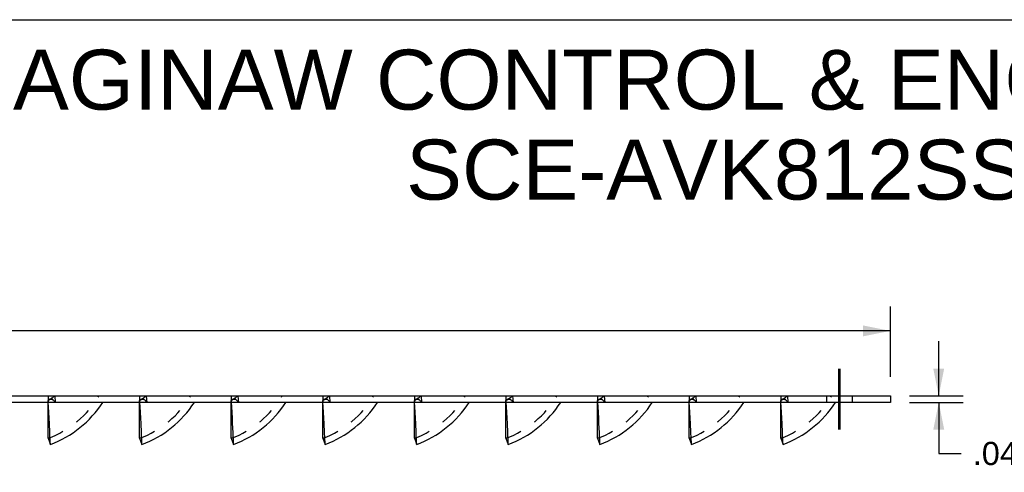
# Model space of a CAD drawing. Header units: inches. Extents: x 0 to 22, y 0 to 17.
# Tile 7 of 8: x 11.1 to 18.3, y 13.7 to 17. Entities that reach past the tile are written whole.
import ezdxf

# ---------------------------------------------------------------- set-up
doc = ezdxf.new("R2010")
doc.units = ezdxf.units.IN
doc.header["$LTSCALE"] = 1.21
doc.header["$MEASUREMENT"] = 0
doc.linetypes.add('CENTER', pattern=[0.6, 0.375, -0.075, 0.075, -0.075])
doc.linetypes.add('HIDDEN', pattern=[0.2, 0.1, -0.1])
doc.layers.get('0').update_dxf_attribs({"linetype": 'CONTINUOUS'})
doc.layers.add('DEFAULT_2', color=8, linetype='HIDDEN')
doc.layers.add('DIMENSIONS', color=7, linetype='CONTINUOUS')
doc.styles.get("Standard").update_dxf_attribs({"font": 'arial.ttf'})
doc.dimstyles.new('DIMSTYLE_1', dxfattribs={"dimtxt": 0.17, "dimasz": 0.2, "dimexe": 0.09, "dimexo": 0.07, "dimgap": 0.0425, "dimtad": 0, "dimtih": 1, "dimtoh": 1, "dimdec": 3, "dimzin": 4, "dimdsep": 46, "dimtxsty": 'Standard', "dimblk": '_FILLED', "dimblk1": '_FILLED', "dimblk2": '_FILLED', "dimcen": 0.09, "dimadec": 3, "dimazin": 1, "dimtfac": 1, "dimtdec": 3, "dimtofl": 0, "dimtmove": 0, "dimatfit": 3, "dimldrblk": '_FILLED', "dimfxl": 0, "dimtolj": 1, "dimtzin": 4, "dimarcsym": 0})

# ---------------------------------------------------------------- blocks, each defined once
blk = doc.blocks.new('_FILLED')
at = {"color": 0, "linetype": 'ByBlock'}
blk.add_solid([(0, 0), (-1, 0.2), (-1, -0.2)], dxfattribs=at)
blk = doc.blocks.new('*D1')
at = {"layer": 'DIMENSIONS', "color": 2, "linetype": 'Continuous'}
for p, q in [((17.8598, 14.24), (17.8598, 14.64)), ((17.6448, 14.24), (18.0398, 14.24)), ((17.6448, 14.192), (18.0398, 14.192)), ((17.8598, 14.192), (17.8598, 13.8167)), ((17.8598, 13.8167), (18.0248, 13.8167))]:
    blk.add_line(p, q, dxfattribs=at)
at = {"layer": 'DIMENSIONS', "color": 2, "linetype": 'Continuous', "xscale": 0.2, "yscale": 0.2, "zscale": 0.2}
for p, rotation in [((17.8598, 14.24), 270), ((17.8598, 14.192), 90)]:
    blk.add_blockref('_FILLED', p, dxfattribs=dict(at, rotation=rotation))
at = {"layer": 'DIMENSIONS', "color": 2, "linetype": 'Continuous', "insert": (18.1098, 13.9017), "char_height": 0.17, "width": 0.46197, "attachment_point": 1, "line_spacing_factor": 0.9}
blk.add_mtext('.048', dxfattribs=at)
blk = doc.blocks.new('*D2')
at = {"layer": 'DIMENSIONS', "color": 2, "linetype": 'Continuous'}
for p, q in [((2.1923, 14.38), (2.1923, 14.8962)), ((17.5048, 14.38), (17.5048, 14.8962)), ((2.1923, 14.7162), (9.4005, 14.7162)), ((17.5048, 14.7162), (10.2966, 14.7162))]:
    blk.add_line(p, q, dxfattribs=at)
at = {"layer": 'DIMENSIONS', "color": 2, "linetype": 'Continuous', "xscale": 0.2, "yscale": 0.2, "zscale": 0.2, "rotation": 180}
blk.add_blockref('_FILLED', (2.1923, 14.7162), dxfattribs=at)
at = {"layer": 'DIMENSIONS', "color": 2, "linetype": 'Continuous', "xscale": 0.2, "yscale": 0.2, "zscale": 0.2}
blk.add_blockref('_FILLED', (17.5048, 14.7162), dxfattribs=at)
at = {"layer": 'DIMENSIONS', "color": 2, "linetype": 'Continuous', "insert": (9.8486, 14.8012), "char_height": 0.17, "width": 0.726134, "attachment_point": 2, "line_spacing_factor": 0.9}
blk.add_mtext('15.313', dxfattribs=at)

msp = doc.modelspace()

# ---------------------------------------------------------------- linework, layer by layer
at = {"color": 7, "linetype": 'Continuous'}
for p, q in [((0, 17), (22, 17)), ((2.1923, 14.24), (17.5048, 14.24)), ((17.5048, 14.24), (17.5048, 14.192)), ((11.3245, 13.928), (11.3246, 14.192)), ((11.9965, 13.928), (11.9966, 14.192)), ((12.6685, 13.928), (12.6686, 14.192)), ((13.3405, 13.928), (13.3406, 14.192)), ((14.0125, 13.928), (14.0126, 14.192)), ((14.6845, 13.928), (14.6846, 14.192)), ((15.3565, 13.928), (15.3566, 14.192)), ((16.0285, 13.928), (16.0286, 14.192)), ((16.7005, 13.928), (16.7006, 14.192)), ((11.3245, 13.928), (11.3414, 13.883)), ((11.9965, 13.928), (12.0134, 13.883)), ((12.6685, 13.928), (12.6854, 13.883)), ((13.3405, 13.928), (13.3574, 13.883)), ((14.0125, 13.928), (14.0294, 13.883)), ((14.6845, 13.928), (14.7014, 13.883)), ((15.3565, 13.928), (15.3734, 13.883)), ((16.0285, 13.928), (16.0454, 13.883)), ((16.7005, 13.928), (16.7174, 13.883))]:
    msp.add_line(p, q, dxfattribs=at)
at = {"color": 3, "linetype": 'Continuous'}
for p, q in [((17.5048, 14.192), (2.1923, 14.192)), ((11.328, 14.1596), (11.3256, 14.192)), ((12, 14.1596), (11.9976, 14.192)), ((12.672, 14.1596), (12.6696, 14.192)), ((13.344, 14.1596), (13.3416, 14.192)), ((14.016, 14.1596), (14.0136, 14.192)), ((14.688, 14.1596), (14.6856, 14.192)), ((15.36, 14.1596), (15.3576, 14.192)), ((16.032, 14.1596), (16.0296, 14.192)), ((16.704, 14.1596), (16.7016, 14.192)), ((11.3379, 13.9719), (11.3349, 14.0369)), ((12.0099, 13.9719), (12.0069, 14.0369)), ((12.6819, 13.9719), (12.6789, 14.0369)), ((13.3539, 13.9719), (13.3509, 14.0369)), ((14.0259, 13.9719), (14.0229, 14.0369)), ((14.6979, 13.9719), (14.6949, 14.0369)), ((15.3699, 13.9719), (15.3669, 14.0369)), ((16.0419, 13.9719), (16.0389, 14.0369)), ((16.7139, 13.9719), (16.7109, 14.0369)), ((11.341, 13.8932), (11.3379, 13.9719)), ((12.013, 13.8932), (12.0099, 13.9719)), ((12.685, 13.8932), (12.6819, 13.9719)), ((13.357, 13.8932), (13.3539, 13.9719)), ((14.029, 13.8932), (14.0259, 13.9719)), ((14.701, 13.8932), (14.6979, 13.9719)), ((15.373, 13.8932), (15.3699, 13.9719)), ((16.045, 13.8932), (16.0419, 13.9719)), ((16.717, 13.8932), (16.7139, 13.9719))]:
    msp.add_line(p, q, dxfattribs=at)
at = {"color": 2, "linetype": 'CENTER', "const_width": 0.02}
msp.add_lwpolyline([(17.1298, 13.992), (17.1298, 14.44)], dxfattribs=at)
at = {"color": 3, "linetype": 'Continuous'}
for points in [[(11.3349, 14.0369), (11.3329, 14.0747), (11.328, 14.1596)], [(12.0069, 14.0369), (12.0049, 14.0747), (12, 14.1596)], [(12.6789, 14.0369), (12.6769, 14.0747), (12.672, 14.1596)], [(13.3509, 14.0369), (13.3489, 14.0747), (13.344, 14.1596)], [(14.0229, 14.0369), (14.0209, 14.0747), (14.016, 14.1596)], [(14.6949, 14.0369), (14.6929, 14.0747), (14.688, 14.1596)], [(15.3669, 14.0369), (15.3649, 14.0747), (15.36, 14.1596)], [(16.0389, 14.0369), (16.0369, 14.0747), (16.032, 14.1596)], [(16.7109, 14.0369), (16.7089, 14.0747), (16.704, 14.1596)], [(11.3414, 13.883), (11.3412, 13.8855), (11.341, 13.8932)], [(12.0134, 13.883), (12.0132, 13.8855), (12.013, 13.8932)], [(12.6854, 13.883), (12.6852, 13.8855), (12.685, 13.8932)], [(13.3574, 13.883), (13.3572, 13.8855), (13.357, 13.8932)], [(14.0294, 13.883), (14.0292, 13.8855), (14.029, 13.8932)], [(14.7014, 13.883), (14.7012, 13.8855), (14.701, 13.8932)], [(15.3734, 13.883), (15.3732, 13.8855), (15.373, 13.8932)], [(16.0454, 13.883), (16.0452, 13.8855), (16.045, 13.8932)], [(16.7174, 13.883), (16.7172, 13.8855), (16.717, 13.8932)]]:
    msp.add_lwpolyline(points, dxfattribs=at)
for centre in [(11.0652, 14.621), (11.7372, 14.621), (12.4092, 14.621), (13.0812, 14.621), (13.7532, 14.621), (14.4252, 14.621), (15.0972, 14.621), (15.7692, 14.621), (16.4412, 14.621)]:
    msp.add_arc(centre, 0.788, 290.51544, 327.00936, dxfattribs=at)
at = {"layer": 'DEFAULT_2', "color": 8, "linetype": 'HIDDEN'}
for p, q in [((11.3245, 14.24), (11.3246, 14.192)), ((11.3732, 14.24), (11.3769, 14.192)), ((11.9965, 14.24), (11.9966, 14.192)), ((12.0452, 14.24), (12.0489, 14.192)), ((12.6685, 14.24), (12.6686, 14.192)), ((12.7172, 14.24), (12.7209, 14.192)), ((13.3405, 14.24), (13.3406, 14.192)), ((13.3892, 14.24), (13.3929, 14.192)), ((14.0125, 14.24), (14.0126, 14.192)), ((14.0612, 14.24), (14.0649, 14.192)), ((14.6845, 14.24), (14.6846, 14.192)), ((14.7332, 14.24), (14.7369, 14.192)), ((15.3565, 14.24), (15.3566, 14.192)), ((15.4052, 14.24), (15.4089, 14.192)), ((16.0285, 14.24), (16.0286, 14.192)), ((16.0772, 14.24), (16.0809, 14.192)), ((16.7005, 14.24), (16.7006, 14.192)), ((16.7492, 14.24), (16.7529, 14.192)), ((17.0361, 14.24), (17.0361, 14.192)), ((17.2236, 14.24), (17.2236, 14.192)), ((11.3245, 14.2053), (11.3279, 14.2082)), ((11.3245, 14.2053), (11.3256, 14.192)), ((11.3246, 14.192), (11.3245, 14.2053)), ((11.3347, 14.2136), (11.3278, 14.2081)), ((11.3383, 14.2157), (11.3347, 14.2136)), ((11.3423, 14.2165), (11.3384, 14.2157)), ((11.9965, 14.2053), (11.9999, 14.2082)), ((11.9976, 14.192), (11.9965, 14.2053)), ((11.9966, 14.192), (11.9965, 14.2053)), ((12.0067, 14.2136), (11.9998, 14.2081)), ((12.0103, 14.2157), (12.0067, 14.2136)), ((12.0143, 14.2165), (12.0104, 14.2157)), ((12.6685, 14.2053), (12.6719, 14.2082)), ((12.6696, 14.192), (12.6685, 14.2053)), ((12.6686, 14.192), (12.6685, 14.2053)), ((12.6787, 14.2136), (12.6718, 14.2081)), ((12.6823, 14.2157), (12.6787, 14.2136)), ((12.6863, 14.2165), (12.6824, 14.2157)), ((13.3405, 14.2053), (13.3439, 14.2082)), ((13.3405, 14.2053), (13.3416, 14.192)), ((13.3406, 14.192), (13.3405, 14.2053)), ((13.3507, 14.2136), (13.3438, 14.2081)), ((13.3543, 14.2157), (13.3507, 14.2136)), ((13.3583, 14.2165), (13.3544, 14.2157)), ((14.0125, 14.2053), (14.0159, 14.2082)), ((14.0136, 14.192), (14.0125, 14.2053)), ((14.0126, 14.192), (14.0125, 14.2053)), ((14.0227, 14.2136), (14.0158, 14.2081)), ((14.0263, 14.2157), (14.0227, 14.2136)), ((14.0303, 14.2165), (14.0264, 14.2157)), ((14.6845, 14.2053), (14.6879, 14.2082)), ((14.6856, 14.192), (14.6845, 14.2053)), ((14.6846, 14.192), (14.6845, 14.2053)), ((14.6947, 14.2136), (14.6878, 14.2081)), ((14.6983, 14.2157), (14.6947, 14.2136)), ((14.7023, 14.2165), (14.6984, 14.2157)), ((15.3565, 14.2053), (15.3599, 14.2082)), ((15.3565, 14.2053), (15.3576, 14.192)), ((15.3566, 14.192), (15.3565, 14.2053)), ((15.3667, 14.2136), (15.3598, 14.2081)), ((15.3703, 14.2157), (15.3667, 14.2136)), ((15.3743, 14.2165), (15.3704, 14.2157)), ((16.0285, 14.2053), (16.0319, 14.2082)), ((16.0296, 14.192), (16.0285, 14.2053)), ((16.0286, 14.192), (16.0285, 14.2053)), ((16.0387, 14.2136), (16.0318, 14.2081)), ((16.0423, 14.2157), (16.0387, 14.2136)), ((16.0463, 14.2165), (16.0424, 14.2157)), ((16.0424, 14.2158), (16.0464, 14.2165)), ((16.7005, 14.2053), (16.7039, 14.2082)), ((16.7005, 14.2053), (16.7016, 14.192)), ((16.7006, 14.192), (16.7005, 14.2053)), ((16.7107, 14.2136), (16.7038, 14.2081)), ((16.7143, 14.2157), (16.7107, 14.2136)), ((16.7183, 14.2165), (16.7144, 14.2157)), ((16.7144, 14.2158), (16.7184, 14.2165))]:
    msp.add_line(p, q, dxfattribs=at)
for points in [[(11.3313, 14.2109), (11.3348, 14.2136), (11.3384, 14.2158), (11.3424, 14.2165)], [(11.3413, 14.2162), (11.3415, 14.2163), (11.3419, 14.2165), (11.3422, 14.2166), (11.3423, 14.2166)], [(11.3769, 14.192), (11.3735, 14.1967), (11.37, 14.2011), (11.3664, 14.2052), (11.3627, 14.2088), (11.3587, 14.2117), (11.3546, 14.214), (11.3504, 14.2156), (11.3462, 14.2164), (11.3423, 14.2165)], [(11.3424, 14.2165), (11.3464, 14.2164), (11.3506, 14.2155), (11.3547, 14.2139)], [(12.0033, 14.2109), (12.0068, 14.2136), (12.0104, 14.2158), (12.0144, 14.2165)], [(12.0133, 14.2162), (12.0135, 14.2163), (12.0139, 14.2165), (12.0142, 14.2166), (12.0143, 14.2166)], [(12.0489, 14.192), (12.0455, 14.1967), (12.042, 14.2011), (12.0384, 14.2052), (12.0347, 14.2088), (12.0307, 14.2117), (12.0266, 14.214), (12.0224, 14.2156), (12.0182, 14.2164), (12.0143, 14.2165)], [(12.0144, 14.2165), (12.0184, 14.2164), (12.0226, 14.2155), (12.0267, 14.2139)], [(12.6753, 14.2109), (12.6788, 14.2136), (12.6824, 14.2158), (12.6864, 14.2165)], [(12.6853, 14.2162), (12.6855, 14.2163), (12.6859, 14.2165), (12.6862, 14.2166), (12.6863, 14.2166)], [(12.7209, 14.192), (12.7175, 14.1967), (12.714, 14.2011), (12.7104, 14.2052), (12.7067, 14.2088), (12.7027, 14.2117), (12.6986, 14.214), (12.6944, 14.2156), (12.6902, 14.2164), (12.6863, 14.2165)], [(12.6864, 14.2165), (12.6904, 14.2164), (12.6946, 14.2155), (12.6987, 14.2139)], [(13.3473, 14.2109), (13.3508, 14.2136), (13.3544, 14.2158), (13.3584, 14.2165)], [(13.3573, 14.2162), (13.3575, 14.2163), (13.3579, 14.2165), (13.3582, 14.2166), (13.3583, 14.2166)], [(13.3929, 14.192), (13.3895, 14.1967), (13.386, 14.2011), (13.3824, 14.2052), (13.3787, 14.2088), (13.3747, 14.2117), (13.3706, 14.214), (13.3664, 14.2156), (13.3622, 14.2164), (13.3583, 14.2165)], [(13.3584, 14.2165), (13.3624, 14.2164), (13.3666, 14.2155), (13.3707, 14.2139)], [(14.0193, 14.2109), (14.0228, 14.2136), (14.0264, 14.2158), (14.0304, 14.2165)], [(14.0293, 14.2162), (14.0295, 14.2163), (14.0299, 14.2165), (14.0302, 14.2166), (14.0303, 14.2166)], [(14.0649, 14.192), (14.0615, 14.1967), (14.058, 14.2011), (14.0544, 14.2052), (14.0507, 14.2088), (14.0467, 14.2117), (14.0426, 14.214), (14.0384, 14.2156), (14.0342, 14.2164), (14.0303, 14.2165)], [(14.0304, 14.2165), (14.0344, 14.2164), (14.0386, 14.2155), (14.0427, 14.2139)], [(14.6913, 14.2109), (14.6948, 14.2136), (14.6984, 14.2158), (14.7024, 14.2165)], [(14.7013, 14.2162), (14.7015, 14.2163), (14.7019, 14.2165), (14.7022, 14.2166), (14.7023, 14.2166)], [(14.7369, 14.192), (14.7335, 14.1967), (14.73, 14.2011), (14.7264, 14.2052), (14.7227, 14.2088), (14.7187, 14.2117), (14.7146, 14.214), (14.7104, 14.2156), (14.7062, 14.2164), (14.7023, 14.2165)], [(14.7024, 14.2165), (14.7064, 14.2164), (14.7106, 14.2155), (14.7147, 14.2139)], [(15.3633, 14.2109), (15.3668, 14.2136), (15.3704, 14.2158), (15.3744, 14.2165)], [(15.3733, 14.2162), (15.3735, 14.2163), (15.3739, 14.2165), (15.3742, 14.2166), (15.3743, 14.2166)], [(15.4089, 14.192), (15.4055, 14.1967), (15.402, 14.2011), (15.3984, 14.2052), (15.3947, 14.2088), (15.3907, 14.2117), (15.3866, 14.214), (15.3824, 14.2156), (15.3782, 14.2164), (15.3743, 14.2165)], [(15.3744, 14.2165), (15.3784, 14.2164), (15.3826, 14.2155), (15.3867, 14.2139)], [(16.0353, 14.2109), (16.0388, 14.2136), (16.0424, 14.2157)], [(16.0453, 14.2162), (16.0455, 14.2163), (16.0459, 14.2165), (16.0462, 14.2166), (16.0463, 14.2166)], [(16.0809, 14.192), (16.0775, 14.1967), (16.074, 14.2011), (16.0704, 14.2052), (16.0667, 14.2088), (16.0627, 14.2117), (16.0586, 14.214), (16.0544, 14.2156), (16.0502, 14.2164), (16.0463, 14.2165)], [(16.0464, 14.2165), (16.0504, 14.2164), (16.0546, 14.2155), (16.0587, 14.2139), (16.0628, 14.2116)], [(16.7073, 14.2109), (16.7108, 14.2136), (16.7144, 14.2157)], [(16.7173, 14.2162), (16.7175, 14.2163), (16.7179, 14.2165), (16.7182, 14.2166), (16.7183, 14.2166)], [(16.7529, 14.192), (16.7495, 14.1967), (16.746, 14.2011), (16.7424, 14.2052), (16.7387, 14.2088), (16.7347, 14.2117), (16.7306, 14.214), (16.7264, 14.2156), (16.7222, 14.2164), (16.7183, 14.2165)], [(16.7184, 14.2165), (16.7224, 14.2164), (16.7266, 14.2155), (16.7307, 14.2139)]]:
    msp.add_lwpolyline(points, dxfattribs=at)
for centre, radius, start, end in [((11.0652, 14.621), 0.74, 290.51544, 329.00547), ((11.0652, 14.621), 0.49, 301.95586, 308.95054), ((11.7372, 14.621), 0.74, 290.51544, 329.00547), ((11.7372, 14.621), 0.49, 301.95586, 308.95054), ((12.4092, 14.621), 0.74, 290.51544, 329.00547), ((12.4092, 14.621), 0.49, 301.95586, 308.95054), ((13.0812, 14.621), 0.74, 290.51544, 329.00547), ((13.0812, 14.621), 0.49, 301.95586, 308.95054), ((13.7532, 14.621), 0.74, 290.51544, 329.00547), ((13.7532, 14.621), 0.49, 301.95586, 308.95054), ((14.4252, 14.621), 0.74, 290.51544, 329.00547), ((14.4252, 14.621), 0.49, 301.95586, 308.95054), ((15.0972, 14.621), 0.74, 290.51544, 329.00547), ((15.0972, 14.621), 0.49, 301.95586, 308.95054), ((15.7692, 14.621), 0.74, 290.51544, 329.00547), ((15.7692, 14.621), 0.49, 301.95586, 308.95054), ((16.4412, 14.621), 0.74, 290.51544, 329.00547), ((16.4412, 14.621), 0.49, 301.95586, 308.95054)]:
    msp.add_arc(centre, radius, start, end, dxfattribs=at)

# ---------------------------------------------------------------- texts
at = {"layer": 'DIMENSIONS', "color": 2, "linetype": 'Continuous', "insert": (16.2236, 16.78), "char_height": 0.44, "width": 11.112862, "attachment_point": 2, "line_spacing_factor": 0.9}
msp.add_mtext('SAGINAW CONTROL & ENGINEERING\\PSCE-AVK812SS', dxfattribs=at)

# ---------------------------------------------------------------- dimensions: what is measured, and where the dimension line sits
at = {"layer": 'DIMENSIONS', "color": 2, "linetype": 'Continuous'}
dim = msp.add_linear_dim(base=(17.5048328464, 14.7162053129), p1=(2.1923328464, 14.3099632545), p2=(17.5048328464, 14.3099632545), dimstyle='DIMSTYLE_1', dxfattribs=at)
dim.commit()
dim.dimension.update_dxf_attribs({"geometry": '*D2', "text_midpoint": (9.8556659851, 14.7152571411), "dimtype": 160})
dim = msp.add_linear_dim(base=(17.8598, 14.192), p1=(17.5748, 14.24), p2=(17.5748, 14.192), angle=270, dimstyle='DIMSTYLE_1', dxfattribs=at)
dim.commit()
dim.dimension.update_dxf_attribs({"geometry": '*D1', "text_midpoint": (18.3453, 13.8157), "dimtype": 160})

doc.saveas('drawing.dxf')
